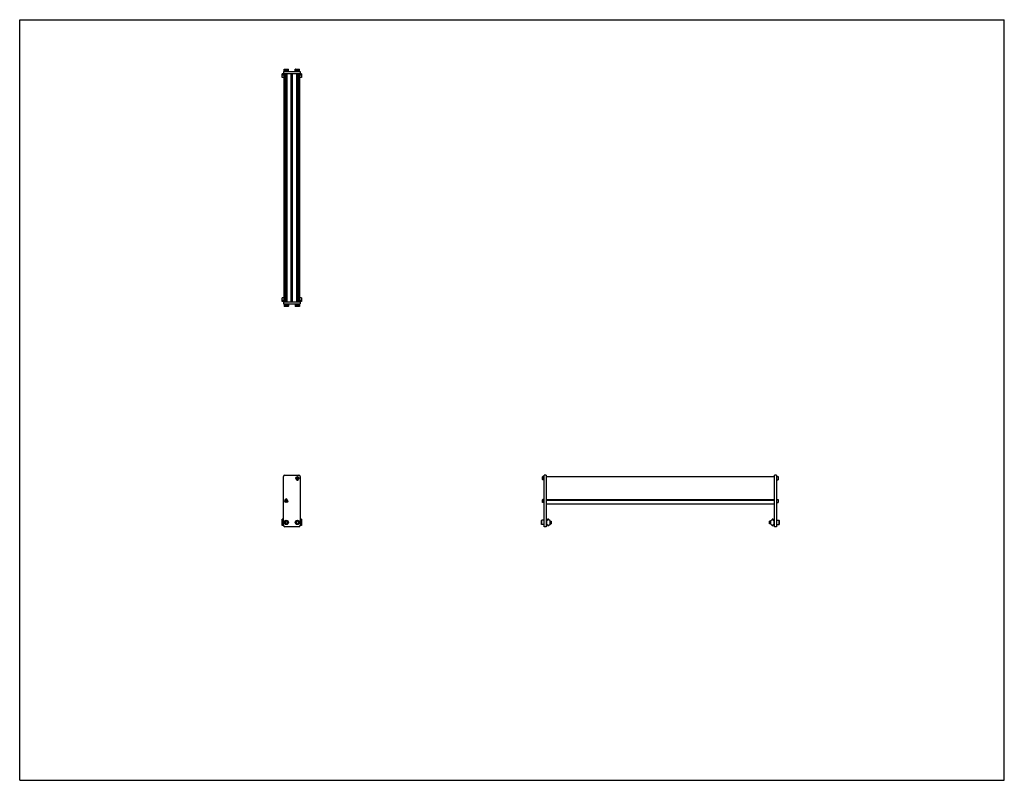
# Model space of a CAD drawing. Header units: inches. Extents: x 0 to 88, y 0 to 68.
import ezdxf

# ---------------------------------------------------------------- set-up
doc = ezdxf.new("R2010")
doc.units = ezdxf.units.IN
doc.header["$LTSCALE"] = 4.84
doc.header["$MEASUREMENT"] = 0
doc.layers.get('0').update_dxf_attribs({"linetype": 'CONTINUOUS'})
for name, color, linetype in [('200830M_BL1', 7, 'CONTINUOUS'), ('200830M_BL2', 7, 'CONTINUOUS'), ('350978_BL0', 7, 'CONTINUOUS'), ('350978_BL11', 7, 'CONTINUOUS'), ('350979_02039_BL12', 7, 'CONTINUOUS'), ('920416M_BL10', 7, 'CONTINUOUS'), ('920416M_BL4', 7, 'CONTINUOUS'), ('920416M_BL6', 7, 'CONTINUOUS'), ('920416M_BL8', 7, 'CONTINUOUS'), ('920616M_BL3', 7, 'CONTINUOUS'), ('920616M_BL5', 7, 'CONTINUOUS'), ('920616M_BL7', 7, 'CONTINUOUS'), ('920616M_BL9', 7, 'CONTINUOUS')]:
    doc.layers.add(name, color=color, linetype=linetype)

# ---------------------------------------------------------------- blocks, each defined once
blk = doc.blocks.new('350978_BL0', base_point=(35.317, 32.731))
at = {"layer": '350978_BL0', "color": 7, "linetype": 'CONTINUOUS'}
for p, q in [((23.571, 42.786), (25.071, 42.786)), ((23.571, 42.786), (23.571, 42.607)), ((23.571, 42.607), (25.071, 42.607)), ((25.071, 42.786), (25.071, 42.607)), ((23.696, 27.281), (24.946, 27.281)), ((46.885, 22.675), (46.885, 27.281)), ((47.064, 27.281), (46.885, 27.281)), ((47.064, 27.281), (47.064, 22.675)), ((23.571, 22.8), (23.571, 27.156)), ((25.071, 27.156), (25.071, 22.8)), ((24.946, 22.675), (23.696, 22.675)), ((47.064, 22.675), (46.885, 22.675))]:
    blk.add_line(p, q, dxfattribs=at)
for centre, radius, start, end in [((23.696, 27.156), 0.125, 90, 180), ((24.946, 27.156), 0.125, 0, 90), ((24.821, 26.904), 0.079, 182.23798, 357.76202), ((23.821, 25.076), 0.079, 2.23798, 177.76202), ((23.696, 22.8), 0.125, 180, 270), ((24.946, 22.8), 0.125, 270, 360)]:
    blk.add_arc(centre, radius, start, end, dxfattribs=at)
blk = doc.blocks.new('200830M_BL1', base_point=(45.443, 42.968))
at = {"layer": '200830M_BL1', "color": 7, "linetype": 'CONTINUOUS'}
for p, q in [((23.446, 62.835), (23.446, 63.163)), ((23.638, 63.163), (23.446, 63.163)), ((23.446, 63.073), (23.638, 63.073)), ((23.638, 63.058), (23.446, 63.058)), ((23.638, 62.835), (23.446, 62.835)), ((25.196, 63.163), (25.004, 63.163)), ((25.004, 63.073), (25.196, 63.073)), ((25.196, 63.058), (25.004, 63.058)), ((25.196, 62.835), (25.004, 62.835)), ((25.196, 63.163), (25.196, 62.835)), ((67.113, 23.187), (67.113, 22.923)), ((67.248, 23.331), (67.119, 23.201)), ((67.119, 22.909), (67.248, 22.779)), ((67.326, 23.336), (67.262, 23.336)), ((67.336, 23.234), (67.336, 23.326)), ((67.421, 23.241), (67.351, 23.241)), ((67.351, 23.241), (67.351, 23.234)), ((67.441, 22.888), (67.441, 23.221)), ((23.446, 22.773), (23.446, 22.774)), ((23.574, 22.773), (23.446, 22.773)), ((25.196, 22.773), (25.068, 22.773)), ((25.196, 22.774), (25.196, 22.773)), ((67.262, 22.773), (67.326, 22.773)), ((67.336, 22.783), (67.336, 22.876)), ((67.351, 22.876), (67.351, 22.868)), ((67.351, 22.868), (67.421, 22.868))]:
    blk.add_line(p, q, dxfattribs=at)
for centre, radius, start, end in [((67.133, 23.187), 0.02, 135, 180), ((67.133, 22.923), 0.02, 180, 225), ((67.262, 23.316), 0.02, 90, 135), ((67.326, 23.326), 0.01, 0, 90), ((67.343, 23.234), 0.0075, 180, 360), ((67.343, 22.876), 0.0075, 0, 180), ((67.421, 23.221), 0.02, 0, 90), ((67.421, 22.888), 0.02, 270, 360), ((67.262, 22.793), 0.02, 225, 270), ((67.326, 22.783), 0.01, 270, 360)]:
    blk.add_arc(centre, radius, start, end, dxfattribs=at)
blk = doc.blocks.new('200830M_BL2', base_point=(35.425, 32.951))
at = {"layer": '200830M_BL2', "color": 7, "linetype": 'CONTINUOUS'}
for p, q in [((23.638, 43.127), (23.446, 43.127)), ((23.446, 42.799), (23.446, 43.127)), ((25.196, 43.127), (25.004, 43.127)), ((25.196, 43.127), (25.196, 42.799)), ((23.638, 42.904), (23.446, 42.904)), ((23.446, 42.889), (23.638, 42.889)), ((23.638, 42.799), (23.446, 42.799)), ((25.196, 42.904), (25.004, 42.904)), ((25.004, 42.889), (25.196, 42.889)), ((25.196, 42.799), (25.004, 42.799)), ((23.571, 23.337), (23.446, 23.337)), ((23.446, 22.774), (23.446, 23.337)), ((23.571, 23.242), (23.446, 23.242)), ((25.196, 23.337), (25.071, 23.337)), ((25.196, 23.242), (25.071, 23.242)), ((25.196, 23.337), (25.196, 22.774)), ((47.077, 23.222), (47.077, 22.889)), ((47.167, 23.242), (47.097, 23.242)), ((47.167, 23.234), (47.167, 23.242)), ((47.182, 23.327), (47.182, 23.234)), ((47.256, 23.337), (47.192, 23.337)), ((47.399, 23.202), (47.27, 23.331)), ((47.27, 22.78), (47.399, 22.909)), ((47.405, 22.923), (47.405, 23.188)), ((23.571, 22.869), (23.446, 22.869)), ((23.574, 22.774), (23.446, 22.774)), ((25.196, 22.774), (25.068, 22.774)), ((25.196, 22.869), (25.071, 22.869)), ((47.097, 22.869), (47.167, 22.869)), ((47.167, 22.869), (47.167, 22.876)), ((47.182, 22.876), (47.182, 22.784)), ((47.192, 22.774), (47.256, 22.774))]:
    blk.add_line(p, q, dxfattribs=at)
for centre, radius, start, end in [((47.097, 23.222), 0.02, 90, 180), ((47.097, 22.889), 0.02, 180, 270), ((47.174, 23.234), 0.0075, 180, 360), ((47.174, 22.876), 0.0075, 0, 180), ((47.192, 23.327), 0.01, 90, 180), ((47.256, 23.317), 0.02, 45, 90), ((47.385, 23.188), 0.02, 0, 45), ((47.385, 22.923), 0.02, 315, 360), ((47.192, 22.784), 0.01, 180, 270), ((47.256, 22.794), 0.02, 270, 315)]:
    blk.add_arc(centre, radius, start, end, dxfattribs=at)
blk = doc.blocks.new('920616M_BL3', base_point=(23.821, 32.733))
at = {"layer": '920616M_BL3', "color": 7, "linetype": 'CONTINUOUS'}
for p, q in [((23.624, 42.607), (23.624, 42.395)), ((24.018, 42.395), (23.624, 42.395)), ((23.624, 42.395), (23.648, 42.371)), ((23.994, 42.371), (23.648, 42.371)), ((24.018, 42.395), (23.994, 42.371)), ((24.018, 42.607), (24.018, 42.395)), ((23.821, 23.169), (23.723, 23.112)), ((23.723, 23.112), (23.723, 22.998)), ((23.723, 22.998), (23.821, 22.941)), ((23.919, 23.112), (23.821, 23.169)), ((23.821, 22.941), (23.919, 22.998)), ((23.919, 22.998), (23.919, 23.112))]:
    blk.add_line(p, q, dxfattribs=at)
for radius in [0.197, 0.173]:
    blk.add_circle((23.821, 23.055), radius, dxfattribs=at)
blk = doc.blocks.new('920416M_BL4', base_point=(35.784, 35.056))
at = {"layer": '920416M_BL4', "color": 7, "linetype": 'CONTINUOUS'}
for p, q in [((24.778, 43.237), (24.864, 43.237)), ((24.778, 43.233), (24.864, 43.233)), ((24.683, 42.607), (24.683, 42.465)), ((24.959, 42.465), (24.683, 42.465)), ((24.683, 42.465), (24.699, 42.45)), ((24.943, 42.45), (24.699, 42.45)), ((24.959, 42.465), (24.943, 42.45)), ((24.959, 42.607), (24.959, 42.465)), ((24.821, 27.082), (24.762, 27.048)), ((24.762, 27.048), (24.762, 26.98)), ((24.762, 26.98), (24.821, 26.945)), ((24.88, 27.048), (24.821, 27.082)), ((24.821, 26.945), (24.88, 26.98)), ((24.88, 26.98), (24.88, 27.048)), ((46.743, 27.151), (46.727, 27.136)), ((46.727, 26.892), (46.727, 27.136)), ((46.743, 26.876), (46.727, 26.892)), ((46.743, 26.876), (46.743, 27.151)), ((46.885, 27.151), (46.743, 27.151)), ((46.885, 26.876), (46.743, 26.876))]:
    blk.add_line(p, q, dxfattribs=at)
for radius in [0.138, 0.122]:
    blk.add_circle((24.821, 27.014), radius, dxfattribs=at)
blk = doc.blocks.new('920616M_BL5', base_point=(36.069, 32.733))
at = {"layer": '920616M_BL5', "color": 7, "linetype": 'CONTINUOUS'}
for p, q in [((24.624, 42.607), (24.624, 42.395)), ((25.018, 42.395), (24.624, 42.395)), ((24.624, 42.395), (24.648, 42.371)), ((24.994, 42.371), (24.648, 42.371)), ((25.018, 42.395), (24.994, 42.371)), ((25.018, 42.607), (25.018, 42.395)), ((24.821, 23.169), (24.723, 23.112)), ((24.723, 23.112), (24.723, 22.998)), ((24.723, 22.998), (24.821, 22.941)), ((24.919, 23.112), (24.821, 23.169)), ((24.821, 22.941), (24.919, 22.998)), ((24.919, 22.998), (24.919, 23.112)), ((46.672, 23.252), (46.649, 23.228)), ((46.649, 22.882), (46.649, 23.228)), ((46.672, 22.858), (46.649, 22.882)), ((46.672, 22.858), (46.672, 23.252)), ((46.885, 23.252), (46.672, 23.252)), ((47.064, 23.173), (47.077, 23.173)), ((47.064, 22.937), (47.077, 22.937)), ((47.405, 23.173), (47.511, 23.173)), ((47.405, 22.937), (47.511, 22.937)), ((47.511, 23.173), (47.511, 22.937)), ((47.511, 23.173), (47.515, 23.169)), ((47.511, 22.937), (47.515, 22.941)), ((47.515, 23.169), (47.515, 22.941)), ((46.885, 22.858), (46.672, 22.858))]:
    blk.add_line(p, q, dxfattribs=at)
for radius in [0.197, 0.173]:
    blk.add_circle((24.821, 23.055), radius, dxfattribs=at)
blk = doc.blocks.new('920416M_BL6', base_point=(35.284, 33.718))
at = {"layer": '920416M_BL6', "color": 7, "linetype": 'CONTINUOUS'}
for p, q in [((23.683, 42.607), (23.683, 42.465)), ((23.959, 42.465), (23.683, 42.465)), ((23.683, 42.465), (23.699, 42.45)), ((23.943, 42.45), (23.699, 42.45)), ((23.959, 42.465), (23.943, 42.45)), ((23.959, 42.607), (23.959, 42.465)), ((23.821, 25.034), (23.762, 25)), ((23.762, 25), (23.762, 24.932)), ((23.762, 24.932), (23.821, 24.897)), ((23.88, 25), (23.821, 25.034)), ((23.821, 24.897), (23.88, 24.932)), ((23.88, 24.932), (23.88, 25)), ((46.743, 25.103), (46.727, 25.088)), ((46.727, 24.844), (46.727, 25.088)), ((46.743, 24.828), (46.727, 24.844)), ((46.743, 24.828), (46.743, 25.103)), ((46.885, 25.103), (46.743, 25.103)), ((46.885, 24.828), (46.743, 24.828))]:
    blk.add_line(p, q, dxfattribs=at)
for radius in [0.138, 0.122]:
    blk.add_circle((23.821, 24.966), radius, dxfattribs=at)
blk = doc.blocks.new('920616M_BL7', base_point=(23.821, 63.473))
at = {"layer": '920616M_BL7', "color": 7, "linetype": 'CONTINUOUS'}
for p, q in [((23.648, 63.591), (23.624, 63.568)), ((23.624, 63.355), (23.624, 63.568)), ((23.624, 63.568), (24.018, 63.568)), ((23.648, 63.591), (23.994, 63.591)), ((23.994, 63.591), (24.018, 63.568)), ((24.018, 63.355), (24.018, 63.568))]:
    blk.add_line(p, q, dxfattribs=at)
blk = doc.blocks.new('920416M_BL8', base_point=(45.737, 44.17))
at = {"layer": '920416M_BL8', "color": 7, "linetype": 'CONTINUOUS'}
for p, q in [((23.699, 63.513), (23.683, 63.497)), ((23.683, 63.355), (23.683, 63.497)), ((23.683, 63.497), (23.959, 63.497)), ((23.699, 63.513), (23.943, 63.513)), ((23.943, 63.513), (23.959, 63.497)), ((23.959, 63.355), (23.959, 63.497)), ((67.633, 25.103), (67.775, 25.103)), ((67.633, 24.828), (67.775, 24.828)), ((67.775, 25.103), (67.79, 25.088)), ((67.775, 25.103), (67.775, 24.828)), ((67.775, 24.828), (67.79, 24.844)), ((67.79, 25.088), (67.79, 24.844))]:
    blk.add_line(p, q, dxfattribs=at)
blk = doc.blocks.new('920616M_BL9', base_point=(46.247, 43.225))
at = {"layer": '920616M_BL9', "color": 7, "linetype": 'CONTINUOUS'}
for p, q in [((24.648, 63.591), (24.624, 63.568)), ((24.624, 63.355), (24.624, 63.568)), ((24.624, 63.568), (25.018, 63.568)), ((24.648, 63.591), (24.994, 63.591)), ((24.994, 63.591), (25.018, 63.568)), ((25.018, 63.355), (25.018, 63.568)), ((67.007, 23.173), (67.003, 23.169)), ((67.003, 22.941), (67.003, 23.169)), ((67.007, 22.937), (67.003, 22.941)), ((67.113, 23.173), (67.007, 23.173)), ((67.007, 22.937), (67.007, 23.173)), ((67.113, 22.937), (67.007, 22.937)), ((67.454, 23.173), (67.441, 23.173)), ((67.454, 22.937), (67.441, 22.937)), ((67.633, 23.252), (67.846, 23.252)), ((67.846, 23.252), (67.869, 23.228)), ((67.846, 23.252), (67.846, 22.858)), ((67.846, 22.858), (67.869, 22.882)), ((67.869, 23.228), (67.869, 22.882)), ((67.633, 22.858), (67.846, 22.858))]:
    blk.add_line(p, q, dxfattribs=at)
blk = doc.blocks.new('920416M_BL10', base_point=(46.237, 45.194))
at = {"layer": '920416M_BL10', "color": 7, "linetype": 'CONTINUOUS'}
for p, q in [((24.699, 63.513), (24.683, 63.497)), ((24.683, 63.355), (24.683, 63.497)), ((24.683, 63.497), (24.959, 63.497)), ((24.699, 63.513), (24.943, 63.513)), ((24.943, 63.513), (24.959, 63.497)), ((24.959, 63.355), (24.959, 63.497)), ((24.864, 62.729), (24.778, 62.729)), ((24.864, 62.725), (24.778, 62.725)), ((67.633, 27.151), (67.775, 27.151)), ((67.633, 26.876), (67.775, 26.876)), ((67.775, 27.151), (67.79, 27.136)), ((67.775, 27.151), (67.775, 26.876)), ((67.775, 26.876), (67.79, 26.892)), ((67.79, 27.136), (67.79, 26.892))]:
    blk.add_line(p, q, dxfattribs=at)
blk = doc.blocks.new('350978_BL11', base_point=(45.602, 43.015))
at = {"layer": '350978_BL11', "color": 7, "linetype": 'CONTINUOUS'}
for p, q in [((23.571, 63.355), (23.571, 63.176)), ((23.571, 63.355), (25.071, 63.355)), ((23.571, 63.176), (25.071, 63.176)), ((25.071, 63.355), (25.071, 63.176)), ((67.633, 27.281), (67.454, 27.281)), ((67.454, 22.675), (67.454, 27.281)), ((67.633, 27.281), (67.633, 22.675)), ((67.633, 22.675), (67.454, 22.675))]:
    blk.add_line(p, q, dxfattribs=at)
blk = doc.blocks.new('350979_02039_BL12', base_point=(45.546, 43.943))
at = {"layer": '350979_02039_BL12', "color": 7, "linetype": 'CONTINUOUS'}
for p, q in [((23.638, 42.786), (23.638, 63.176)), ((23.696, 42.786), (23.696, 63.176)), ((23.778, 63.176), (23.778, 42.786)), ((23.864, 63.176), (23.864, 42.786)), ((24.258, 42.786), (24.258, 63.176)), ((24.383, 42.786), (24.383, 63.176)), ((24.778, 42.786), (24.778, 63.176)), ((24.864, 42.786), (24.864, 63.176)), ((24.946, 42.786), (24.946, 63.176)), ((25.004, 63.176), (25.004, 42.786)), ((47.064, 27.148), (67.454, 27.148)), ((47.064, 25.119), (67.454, 25.119)), ((47.064, 25.033), (67.454, 25.033)), ((47.064, 24.71), (67.454, 24.71))]:
    blk.add_line(p, q, dxfattribs=at)
for centre, radius, start, end in [((24.821, 27.014), 0.183, 257.72903, 279.95631), ((24.858, 26.803), 0.031, 90.8581, 99.95631), ((23.755, 25.15), 0.031, 269.34848, 311.75196), ((23.821, 25.076), 0.068, 8.68224, 131.75196)]:
    blk.add_arc(centre, radius, start, end, dxfattribs=at)

msp = doc.modelspace()

# ---------------------------------------------------------------- linework, layer by layer
at = {"color": 7, "linetype": 'CONTINUOUS'}
for p, q in [((0, 0), (0, 68)), ((0, 68), (88, 68)), ((88, 0), (88, 68)), ((0, 0), (88, 0))]:
    msp.add_line(p, q, dxfattribs=at)

# ---------------------------------------------------------------- block references
at = {"layer": '200830M_BL1'}
msp.add_blockref('200830M_BL1', (45.443, 42.968), dxfattribs=at)
at = {"layer": '200830M_BL2'}
msp.add_blockref('200830M_BL2', (35.425, 32.951), dxfattribs=at)
at = {"layer": '350978_BL0'}
msp.add_blockref('350978_BL0', (35.317, 32.731), dxfattribs=at)
at = {"layer": '350978_BL11'}
msp.add_blockref('350978_BL11', (45.602, 43.015), dxfattribs=at)
at = {"layer": '350979_02039_BL12'}
msp.add_blockref('350979_02039_BL12', (45.546, 43.943), dxfattribs=at)
at = {"layer": '920416M_BL10'}
msp.add_blockref('920416M_BL10', (46.237, 45.194), dxfattribs=at)
at = {"layer": '920416M_BL4'}
msp.add_blockref('920416M_BL4', (35.784, 35.056), dxfattribs=at)
at = {"layer": '920416M_BL6'}
msp.add_blockref('920416M_BL6', (35.284, 33.718), dxfattribs=at)
at = {"layer": '920416M_BL8'}
msp.add_blockref('920416M_BL8', (45.737, 44.17), dxfattribs=at)
at = {"layer": '920616M_BL3'}
msp.add_blockref('920616M_BL3', (23.821, 32.733), dxfattribs=at)
at = {"layer": '920616M_BL5'}
msp.add_blockref('920616M_BL5', (36.069, 32.733), dxfattribs=at)
at = {"layer": '920616M_BL7'}
msp.add_blockref('920616M_BL7', (23.821, 63.473), dxfattribs=at)
at = {"layer": '920616M_BL9'}
msp.add_blockref('920616M_BL9', (46.247, 43.225), dxfattribs=at)

doc.saveas('drawing.dxf')
